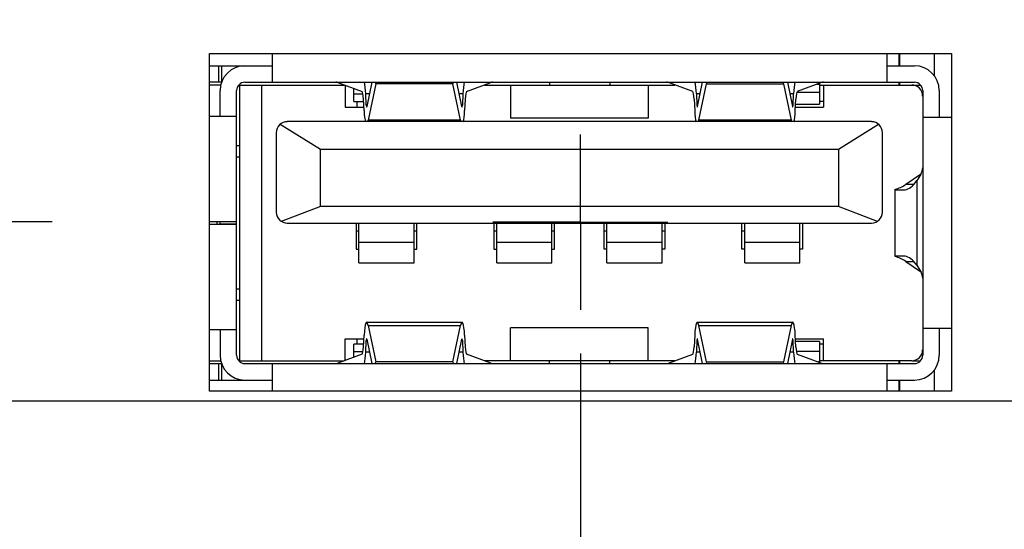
# Model space of a CAD drawing. Header units: inches. Extents: x 0 to 34, y 0 to 22.
# Tile 11 of 44: x 7.5 to 8.9, y 9.5 to 10.2. Entities that reach past the tile are written whole.
import ezdxf

# ---------------------------------------------------------------- set-up
doc = ezdxf.new("R2010")
doc.units = ezdxf.units.IN
doc.header["$LTSCALE"] = 1.87
doc.header["$MEASUREMENT"] = 0
doc.linetypes.add('CENTER', pattern=[0.6, 0.375, -0.075, 0.075, -0.075])
doc.layers.get('0').update_dxf_attribs({"linetype": 'CONTINUOUS'})
for name, color, linetype in [('02___PRT_ALL_AXES', 7, 'CONTINUOUS'), ('COSMETIC', 7, 'CONTINUOUS'), ('DEFAULT_1', 7, 'CENTER'), ('DIMENSIONS', 7, 'CONTINUOUS')]:
    doc.layers.add(name, color=color, linetype=linetype)
doc.styles.get("Standard").update_dxf_attribs({"font": 'txt', "width": 0.8})
doc.dimstyles.new('DIMSTYLE_1', dxfattribs={"dimtxt": 0.125, "dimasz": 0.18, "dimexe": 0.125, "dimexo": 0.0625, "dimgap": 0.09, "dimtad": 0, "dimtih": 1, "dimtoh": 1, "dimlfac": 0.5, "dimzin": 4, "dimdsep": 46, "dimtxsty": 'STANDARD', "dimblk": '_FILLED', "dimblk1": '_FILLED', "dimblk2": '_FILLED', "dimcen": 0.09, "dimadec": 0, "dimazin": 0, "dimtp": 0.01, "dimtm": 0.01, "dimtfac": 1, "dimtofl": 0, "dimtmove": 0, "dimatfit": 3, "dimldrblk": '_FILLED', "dimfxl": 1, "dimtolj": 1, "dimtzin": 4, "dimarcsym": 0})
doc.dimstyles.new('DIMSTYLE_2', dxfattribs={"dimtxt": 0.125, "dimasz": 0.18, "dimexe": 0.125, "dimexo": 0.0625, "dimgap": 0.09, "dimtad": 0, "dimtih": 1, "dimtoh": 1, "dimlfac": 0.5, "dimzin": 4, "dimdsep": 46, "dimtxsty": 'STANDARD', "dimblk": '_FILLED', "dimblk1": '_FILLED', "dimblk2": '_FILLED', "dimcen": 0.09, "dimadec": 0, "dimazin": 0, "dimtp": 0.001, "dimtm": 0.001, "dimtfac": 1, "dimtofl": 0, "dimtmove": 0, "dimatfit": 3, "dimldrblk": '_FILLED', "dimfxl": 1, "dimtolj": 1, "dimtzin": 4, "dimarcsym": 0})

# ---------------------------------------------------------------- blocks, each defined once
blk = doc.blocks.new('*D4')
at = {"layer": 'DIMENSIONS', "color": 2, "linetype": 'CONTINUOUS'}
blk.add_line((8.3179, 9.7394), (8.3179, 7.3015), dxfattribs=at)
at = {"layer": 'DIMENSIONS', "color": 2, "linetype": 'CONTINUOUS', "insert": (8.2554, 7.239), "char_height": 0.125, "width": 1.125, "attachment_point": 3, "rotation": 90, "line_spacing_factor": 0.9}
blk.add_mtext('1.73{\\Ftxt.shx;\\W1.000000;\\H0.125000; }[43.8]', dxfattribs=at)
blk = doc.blocks.new('_FILLED')
at = {"color": 0, "linetype": 'BYBLOCK'}
blk.add_solid([(0, 0), (-1, 0.1736), (-1, -0.1736)], dxfattribs=at)
blk = doc.blocks.new('*D6')
at = {"layer": 'DIMENSIONS', "color": 2, "linetype": 'CONTINUOUS'}
blk.add_line((9.6222, 9.8818), (9.6222, 7.3015), dxfattribs=at)
at = {"layer": 'DIMENSIONS', "color": 2, "linetype": 'CONTINUOUS', "insert": (9.5597, 7.239), "char_height": 0.125, "width": 1.125, "attachment_point": 3, "rotation": 90, "line_spacing_factor": 0.9}
blk.add_mtext('2.38{\\Ftxt.shx;\\W1.000000;\\H0.125000; }[60.4]', dxfattribs=at)
blk = doc.blocks.new('*D8')
at = {"layer": 'DIMENSIONS', "color": 6, "linetype": 'CONTINUOUS'}
for p, q in [((11.6763, 10.3723), (11.6763, 7.6856)), ((11.6763, 7.6856), (11.8236, 7.5142)), ((11.8236, 7.5142), (11.8236, 7.3015))]:
    blk.add_line(p, q, dxfattribs=at)
at = {"layer": 'DIMENSIONS', "color": 6, "linetype": 'CONTINUOUS', "insert": (11.7611, 7.239), "char_height": 0.125, "width": 1.125, "attachment_point": 3, "rotation": 90, "line_spacing_factor": 0.9}
blk.add_mtext('3.41{\\Ftxt.shx;\\W1.000000;\\H0.125000; }[86.5]', dxfattribs=at)
blk = doc.blocks.new('*D10')
at = {"layer": 'DIMENSIONS', "color": 2, "linetype": 'CONTINUOUS'}
blk.add_line((14.3855, 9.9425), (14.3855, 7.3015), dxfattribs=at)
at = {"layer": 'DIMENSIONS', "color": 2, "linetype": 'CONTINUOUS', "insert": (14.323, 7.239), "char_height": 0.125, "width": 1.225, "attachment_point": 3, "rotation": 90, "line_spacing_factor": 0.9}
blk.add_mtext('4.76{\\Ftxt.shx;\\W1.000000;\\H0.125000; }[120.9]', dxfattribs=at)
blk = doc.blocks.new('*D11')
at = {"layer": 'DIMENSIONS', "color": 2, "linetype": 'CONTINUOUS'}
blk.add_line((16.4955, 9.9425), (16.4955, 7.3015), dxfattribs=at)
at = {"layer": 'DIMENSIONS', "color": 2, "linetype": 'CONTINUOUS', "insert": (16.433, 7.239), "char_height": 0.125, "width": 1.225, "attachment_point": 3, "rotation": 90, "line_spacing_factor": 0.9}
blk.add_mtext('5.82{\\Ftxt.shx;\\W1.000000;\\H0.125000; }[147.7]', dxfattribs=at)
blk = doc.blocks.new('*D12')
at = {"layer": 'DIMENSIONS', "color": 2, "linetype": 'CONTINUOUS'}
blk.add_line((18.6055, 9.9425), (18.6055, 7.3015), dxfattribs=at)
at = {"layer": 'DIMENSIONS', "color": 2, "linetype": 'CONTINUOUS', "insert": (18.543, 7.239), "char_height": 0.125, "width": 1.225, "attachment_point": 3, "rotation": 90, "line_spacing_factor": 0.9}
blk.add_mtext('6.87{\\Ftxt.shx;\\W1.000000;\\H0.125000; }[174.5]', dxfattribs=at)
blk = doc.blocks.new('*D13')
at = {"layer": 'DIMENSIONS', "color": 2, "linetype": 'CONTINUOUS'}
blk.add_line((20.7155, 9.9425), (20.7155, 7.3015), dxfattribs=at)
at = {"layer": 'DIMENSIONS', "color": 2, "linetype": 'CONTINUOUS', "insert": (20.653, 7.239), "char_height": 0.125, "width": 1.225, "attachment_point": 3, "rotation": 90, "line_spacing_factor": 0.9}
blk.add_mtext('7.93{\\Ftxt.shx;\\W1.000000;\\H0.125000; }[201.3]', dxfattribs=at)
blk = doc.blocks.new('*D14')
at = {"layer": 'DIMENSIONS', "color": 2, "linetype": 'CONTINUOUS'}
blk.add_line((22.8255, 9.9425), (22.8255, 7.3015), dxfattribs=at)
at = {"layer": 'DIMENSIONS', "color": 2, "linetype": 'CONTINUOUS', "insert": (22.763, 7.239), "char_height": 0.125, "width": 1.225, "attachment_point": 3, "rotation": 90, "line_spacing_factor": 0.9}
blk.add_mtext('8.98{\\Ftxt.shx;\\W1.000000;\\H0.125000; }[228.1]', dxfattribs=at)
blk = doc.blocks.new('*D15')
at = {"layer": 'DIMENSIONS', "color": 2, "linetype": 'CONTINUOUS'}
blk.add_line((24.9355, 9.9425), (24.9355, 7.3015), dxfattribs=at)
at = {"layer": 'DIMENSIONS', "color": 2, "linetype": 'CONTINUOUS', "insert": (24.873, 7.239), "char_height": 0.125, "width": 1.325, "attachment_point": 3, "rotation": 90, "line_spacing_factor": 0.9}
blk.add_mtext('10.04{\\Ftxt.shx;\\W1.000000;\\H0.125000; }[254.9]', dxfattribs=at)
blk = doc.blocks.new('*D16')
at = {"layer": 'DIMENSIONS', "color": 2, "linetype": 'CONTINUOUS'}
blk.add_line((27.0455, 9.9425), (27.0455, 7.3015), dxfattribs=at)
at = {"layer": 'DIMENSIONS', "color": 2, "linetype": 'CONTINUOUS', "insert": (26.983, 7.239), "char_height": 0.125, "width": 1.325, "attachment_point": 3, "rotation": 90, "line_spacing_factor": 0.9}
blk.add_mtext('11.09{\\Ftxt.shx;\\W1.000000;\\H0.125000; }[281.7]', dxfattribs=at)
blk = doc.blocks.new('*D17')
at = {"layer": 'DIMENSIONS', "color": 2, "linetype": 'CONTINUOUS'}
blk.add_line((29.1555, 9.9425), (29.1555, 7.3015), dxfattribs=at)
at = {"layer": 'DIMENSIONS', "color": 2, "linetype": 'CONTINUOUS', "insert": (29.093, 7.239), "char_height": 0.125, "width": 1.325, "attachment_point": 3, "rotation": 90, "line_spacing_factor": 0.9}
blk.add_mtext('12.15{\\Ftxt.shx;\\W1.000000;\\H0.125000; }[308.5]', dxfattribs=at)
blk = doc.blocks.new('*D31')
at = {"layer": 'DIMENSIONS', "color": 2, "linetype": 'CONTINUOUS'}
blk.add_line((10.8791, 9.6716), (4.0538, 9.6716), dxfattribs=at)
at = {"layer": 'DIMENSIONS', "color": 2, "linetype": 'CONTINUOUS', "insert": (3.9913, 9.7341), "char_height": 0.125, "width": 1.025, "attachment_point": 3, "line_spacing_factor": 0.9}
blk.add_mtext('.84{\\Ftxt.shx;\\W1.000000;\\H0.125000; }[21.4]', dxfattribs=at)
blk = doc.blocks.new('*D32')
at = {"layer": 'DIMENSIONS', "color": 6, "linetype": 'CONTINUOUS'}
blk.add_line((10.8284, 11.422), (4.0538, 11.422), dxfattribs=at)
at = {"layer": 'DIMENSIONS', "color": 6, "linetype": 'CONTINUOUS', "insert": (3.9913, 11.4845), "char_height": 0.125, "width": 1.125, "attachment_point": 3, "line_spacing_factor": 0.9}
blk.add_mtext('1.72{\\Ftxt.shx;\\W1.000000;\\H0.125000; }[43.6]', dxfattribs=at)
blk = doc.blocks.new('*D33')
at = {"layer": 'DIMENSIONS', "color": 2, "linetype": 'CONTINUOUS'}
blk.add_line((9.146, 10.358), (4.0538, 10.358), dxfattribs=at)
at = {"layer": 'DIMENSIONS', "color": 2, "linetype": 'CONTINUOUS', "insert": (3.9913, 10.4205), "char_height": 0.125, "width": 1.125, "attachment_point": 3, "line_spacing_factor": 0.9}
blk.add_mtext('1.18{\\Ftxt.shx;\\W1.000000;\\H0.125000; }[30.1]', dxfattribs=at)
blk = doc.blocks.new('*D34')
at = {"layer": 'DIMENSIONS', "color": 6, "linetype": 'CONTINUOUS'}
blk.add_line((9.3999, 11.1842), (4.0538, 11.1842), dxfattribs=at)
at = {"layer": 'DIMENSIONS', "color": 6, "linetype": 'CONTINUOUS', "insert": (3.9913, 11.2467), "char_height": 0.125, "width": 1.125, "attachment_point": 3, "line_spacing_factor": 0.9}
blk.add_mtext('1.60{\\Ftxt.shx;\\W1.000000;\\H0.125000; }[40.6]', dxfattribs=at)
blk = doc.blocks.new('*D36')
at = {"layer": 'DIMENSIONS', "color": 2, "linetype": 'CONTINUOUS'}
for p, q in [((4.1664, 12.767), (4.0538, 12.767)), ((4.2753, 12.648), (4.1664, 12.767)), ((7.879, 12.648), (4.2753, 12.648))]:
    blk.add_line(p, q, dxfattribs=at)
at = {"layer": 'DIMENSIONS', "color": 2, "linetype": 'CONTINUOUS', "insert": (3.9913, 12.8295), "char_height": 0.125, "width": 1.125, "attachment_point": 3, "line_spacing_factor": 0.9}
blk.add_mtext('2.33{\\Ftxt.shx;\\W1.000000;\\H0.125000; }[59.2]', dxfattribs=at)
blk = doc.blocks.new('*D37')
at = {"layer": 'DIMENSIONS', "color": 2, "linetype": 'CONTINUOUS'}
blk.add_line((7.879, 13.38), (4.0538, 13.38), dxfattribs=at)
at = {"layer": 'DIMENSIONS', "color": 2, "linetype": 'CONTINUOUS', "insert": (3.9913, 13.4425), "char_height": 0.125, "width": 1.125, "attachment_point": 3, "line_spacing_factor": 0.9}
blk.add_mtext('2.70{\\Ftxt.shx;\\W1.000000;\\H0.125000; }[68.5]', dxfattribs=at)
blk = doc.blocks.new('*D38')
at = {"layer": 'DIMENSIONS', "color": 6, "linetype": 'CONTINUOUS'}
blk.add_line((11.2482, 12.014), (4.0538, 12.014), dxfattribs=at)
at = {"layer": 'DIMENSIONS', "color": 6, "linetype": 'CONTINUOUS', "insert": (3.9913, 12.0765), "char_height": 0.125, "width": 1.125, "attachment_point": 3, "line_spacing_factor": 0.9}
blk.add_mtext('2.01{\\Ftxt.shx;\\W1.000000;\\H0.125000; }[51.1]', dxfattribs=at)
blk = doc.blocks.new('*D39')
at = {"layer": 'DIMENSIONS', "color": 2, "linetype": 'CONTINUOUS'}
for p, q in [((10.8479, 13.361), (10.7504, 13.1732)), ((11.4633, 13.361), (10.8479, 13.361)), ((10.7504, 13.1732), (4.0538, 13.1732))]:
    blk.add_line(p, q, dxfattribs=at)
at = {"layer": 'DIMENSIONS', "color": 2, "linetype": 'CONTINUOUS', "insert": (3.9913, 13.2357), "char_height": 0.125, "width": 1.125, "attachment_point": 3, "line_spacing_factor": 0.9}
blk.add_mtext('2.69{\\Ftxt.shx;\\W1.000000;\\H0.125000; }[68.2]', dxfattribs=at)
blk = doc.blocks.new('*D40')
at = {"layer": 'DIMENSIONS', "color": 2, "linetype": 'CONTINUOUS'}
blk.add_line((9.6377, 13.628), (4.0538, 13.628), dxfattribs=at)
at = {"layer": 'DIMENSIONS', "color": 2, "linetype": 'CONTINUOUS', "insert": (3.9913, 13.6905), "char_height": 0.125, "width": 1.125, "attachment_point": 3, "line_spacing_factor": 0.9}
blk.add_mtext('2.82{\\Ftxt.shx;\\W1.000000;\\H0.125000; }[71.6]', dxfattribs=at)
blk = doc.blocks.new('*D41')
at = {"layer": 'DIMENSIONS', "color": 2, "linetype": 'CONTINUOUS'}
blk.add_line((9.6377, 12.528), (4.0538, 12.528), dxfattribs=at)
at = {"layer": 'DIMENSIONS', "color": 2, "linetype": 'CONTINUOUS', "insert": (3.9913, 12.5905), "char_height": 0.125, "width": 1.125, "attachment_point": 3, "line_spacing_factor": 0.9}
blk.add_mtext('2.27{\\Ftxt.shx;\\W1.000000;\\H0.125000; }[57.6]', dxfattribs=at)
blk = doc.blocks.new('*D42')
at = {"layer": 'DIMENSIONS', "color": 6, "linetype": 'CONTINUOUS'}
blk.add_line((11.4886, 10.56), (4.0538, 10.56), dxfattribs=at)
at = {"layer": 'DIMENSIONS', "color": 6, "linetype": 'CONTINUOUS', "insert": (3.9913, 10.6225), "char_height": 0.125, "width": 1.125, "attachment_point": 3, "line_spacing_factor": 0.9}
blk.add_mtext('1.29{\\Ftxt.shx;\\W1.000000;\\H0.125000; }[32.6]', dxfattribs=at)
blk = doc.blocks.new('*D43')
at = {"layer": 'DIMENSIONS', "color": 2, "linetype": 'CONTINUOUS'}
blk.add_line((8.0641, 14.106), (4.0538, 14.106), dxfattribs=at)
at = {"layer": 'DIMENSIONS', "color": 2, "linetype": 'CONTINUOUS', "insert": (3.9913, 14.1685), "char_height": 0.125, "width": 1.125, "attachment_point": 3, "line_spacing_factor": 0.9}
blk.add_mtext('3.06{\\Ftxt.shx;\\W1.000000;\\H0.125000; }[77.7]', dxfattribs=at)
blk = doc.blocks.new('*D44')
at = {"layer": 'DIMENSIONS', "color": 6, "linetype": 'CONTINUOUS'}
blk.add_line((11.4359, 11.8263), (11.4359, 7.3015), dxfattribs=at)
at = {"layer": 'DIMENSIONS', "color": 6, "linetype": 'CONTINUOUS', "insert": (11.3734, 7.239), "char_height": 0.125, "width": 1.125, "attachment_point": 3, "rotation": 90, "line_spacing_factor": 0.9}
blk.add_mtext('3.29{\\Ftxt.shx;\\W1.000000;\\H0.125000; }[83.4]', dxfattribs=at)
blk = doc.blocks.new('*D47')
at = {"layer": 'DIMENSIONS', "color": 2, "linetype": 'CONTINUOUS'}
blk.add_line((11.4886, 10.56), (4.0538, 10.56), dxfattribs=at)
at = {"layer": 'DIMENSIONS', "color": 2, "linetype": 'CONTINUOUS', "insert": (3.9913, 10.6225), "char_height": 0.125, "width": 1.125, "attachment_point": 3, "line_spacing_factor": 0.9}
blk.add_mtext('1.29{\\Ftxt.shx;\\W1.000000;\\H0.125000; }[32.6]', dxfattribs=at)
blk = doc.blocks.new('*D48')
at = {"layer": 'DIMENSIONS', "color": 2, "linetype": 'CONTINUOUS'}
for p, q in [((11.6763, 10.3723), (11.6763, 7.6832)), ((11.6763, 7.6832), (11.823, 7.5193)), ((11.823, 7.5193), (11.823, 7.3015))]:
    blk.add_line(p, q, dxfattribs=at)
at = {"layer": 'DIMENSIONS', "color": 2, "linetype": 'CONTINUOUS', "insert": (11.7605, 7.239), "char_height": 0.125, "width": 1.125, "attachment_point": 3, "rotation": 90, "line_spacing_factor": 0.9}
blk.add_mtext('3.41{\\Ftxt.shx;\\W1.000000;\\H0.125000; }[86.5]', dxfattribs=at)
blk = doc.blocks.new('*D49')
at = {"layer": 'DIMENSIONS', "color": 2, "linetype": 'CONTINUOUS'}
blk.add_line((11.4359, 11.8263), (11.4359, 7.3015), dxfattribs=at)
at = {"layer": 'DIMENSIONS', "color": 2, "linetype": 'CONTINUOUS', "insert": (11.3734, 7.239), "char_height": 0.125, "width": 1.125, "attachment_point": 3, "rotation": 90, "line_spacing_factor": 0.9}
blk.add_mtext('3.29{\\Ftxt.shx;\\W1.000000;\\H0.125000; }[83.4]', dxfattribs=at)
blk = doc.blocks.new('*D50')
at = {"layer": 'DIMENSIONS', "color": 2, "linetype": 'CONTINUOUS'}
blk.add_line((9.3999, 11.1842), (4.0538, 11.1842), dxfattribs=at)
at = {"layer": 'DIMENSIONS', "color": 2, "linetype": 'CONTINUOUS', "insert": (3.9913, 11.2467), "char_height": 0.125, "width": 1.125, "attachment_point": 3, "line_spacing_factor": 0.9}
blk.add_mtext('1.60{\\Ftxt.shx;\\W1.000000;\\H0.125000; }[40.6]', dxfattribs=at)
blk = doc.blocks.new('*D51')
at = {"layer": 'DIMENSIONS', "color": 2, "linetype": 'CONTINUOUS'}
blk.add_line((10.8284, 11.422), (4.0538, 11.422), dxfattribs=at)
at = {"layer": 'DIMENSIONS', "color": 2, "linetype": 'CONTINUOUS', "insert": (3.9913, 11.4845), "char_height": 0.125, "width": 1.125, "attachment_point": 3, "line_spacing_factor": 0.9}
blk.add_mtext('1.72{\\Ftxt.shx;\\W1.000000;\\H0.125000; }[43.6]', dxfattribs=at)
blk = doc.blocks.new('*D52')
at = {"layer": 'DIMENSIONS', "color": 2, "linetype": 'CONTINUOUS'}
blk.add_line((11.2482, 12.014), (4.0538, 12.014), dxfattribs=at)
at = {"layer": 'DIMENSIONS', "color": 2, "linetype": 'CONTINUOUS', "insert": (3.9913, 12.0765), "char_height": 0.125, "width": 1.125, "attachment_point": 3, "line_spacing_factor": 0.9}
blk.add_mtext('2.01{\\Ftxt.shx;\\W1.000000;\\H0.125000; }[51.1]', dxfattribs=at)

msp = doc.modelspace()

# ---------------------------------------------------------------- linework, layer by layer
at = {"color": 7, "linetype": 'CONTINUOUS'}
for p, q in [((7.8778, 10.1268), (7.8778, 10.1679)), ((8.7557, 10.1679), (8.7557, 10.1268)), ((7.7879, 10.1504), (7.8778, 10.1504)), ((7.8009, 10.1504), (7.8009, 10.1268)), ((7.8054, 10.1278), (7.8054, 10.1504)), ((8.7557, 10.1504), (8.7951, 10.1504)), ((7.8051, 10.1268), (7.7879, 10.1268)), ((7.8038, 10.1228), (7.7879, 10.1228)), ((7.803, 10.0783), (7.803, 10.1149)), ((7.8266, 9.737), (7.8266, 10.1149)), ((7.8296, 10.1228), (7.9804, 10.1228)), ((7.8305, 10.1228), (7.8305, 9.7291)), ((7.8384, 10.1268), (8.7951, 10.1268)), ((7.862, 10.1228), (7.862, 9.7291)), ((7.9712, 10.1262), (8.0059, 10.1134)), ((7.9817, 10.1223), (7.9817, 10.0913)), ((7.9939, 10.0992), (7.9939, 10.1178)), ((8.02, 10.1268), (8.0127, 10.092)), ((8.0254, 10.1244), (8.0145, 10.0724)), ((8.0254, 10.1244), (8.0252, 10.1268)), ((8.1356, 10.1244), (8.0254, 10.1244)), ((8.1358, 10.1268), (8.1356, 10.1244)), ((8.1465, 10.0724), (8.1356, 10.1244)), ((8.1484, 10.092), (8.1411, 10.1268)), ((8.1551, 10.1134), (8.1898, 10.1262)), ((8.1806, 10.1228), (8.4528, 10.1228)), ((8.2179, 10.1228), (8.2179, 10.0756)), ((8.2734, 10.1268), (8.2734, 10.1228)), ((8.36, 10.1268), (8.36, 10.1228)), ((8.4148, 10.1228), (8.4148, 10.0756)), ((8.4783, 10.1134), (8.4437, 10.1262)), ((8.4851, 10.092), (8.4924, 10.1268)), ((8.487, 10.0724), (8.4979, 10.1244)), ((8.4976, 10.1268), (8.4979, 10.1244)), ((8.4979, 10.1244), (8.608, 10.1244)), ((8.608, 10.1244), (8.6083, 10.1268)), ((8.608, 10.1244), (8.6189, 10.0724)), ((8.6135, 10.1268), (8.6208, 10.092)), ((8.6622, 10.1262), (8.6276, 10.1134)), ((8.6561, 10.1239), (8.6593, 10.1239)), ((8.6593, 10.1251), (8.6593, 10.0953)), ((8.6593, 10.1228), (8.8039, 10.1228)), ((8.6652, 10.1228), (8.6652, 10.0913)), ((8.8069, 10.1149), (8.8069, 9.737)), ((8.8305, 10.1149), (8.8305, 10.0768)), ((8.0072, 10.1096), (7.9939, 10.1096)), ((8.0087, 10.0863), (8.0079, 10.1028)), ((8.0118, 10.094), (8.011, 10.1105)), ((8.011, 10.1105), (8.0165, 10.1105)), ((8.1445, 10.1105), (8.15, 10.1105)), ((8.15, 10.1105), (8.1492, 10.094)), ((8.1532, 10.1028), (8.1524, 10.0863)), ((8.4803, 10.1028), (8.4811, 10.0863)), ((8.4835, 10.1105), (8.4843, 10.094)), ((8.4835, 10.1105), (8.489, 10.1105)), ((8.6169, 10.1105), (8.6224, 10.1105)), ((8.6216, 10.094), (8.6224, 10.1105)), ((8.6248, 10.0863), (8.6256, 10.1028)), ((8.6593, 10.1121), (8.6269, 10.1121)), ((7.9817, 10.0913), (8.0084, 10.0913)), ((7.9939, 10.0992), (8.008, 10.0992)), ((7.9982, 10.0992), (7.9982, 10.0913)), ((8.0131, 10.094), (8.0118, 10.094)), ((8.1492, 10.094), (8.1479, 10.094)), ((8.4855, 10.094), (8.4843, 10.094)), ((8.6216, 10.094), (8.6204, 10.094)), ((8.625, 10.0913), (8.6652, 10.0913)), ((8.6252, 10.0953), (8.6593, 10.0953)), ((8.6652, 10.0992), (8.6593, 10.0992)), ((7.7879, 10.0783), (7.8266, 10.0783)), ((8.4148, 10.0756), (8.2179, 10.0756)), ((8.8069, 10.0768), (8.8479, 10.0768)), ((7.889, 10.0669), (7.9463, 10.0311)), ((8.7337, 10.0705), (7.899, 10.0705)), ((8.1465, 10.0724), (8.0145, 10.0724)), ((8.6189, 10.0724), (8.487, 10.0724)), ((8.6864, 10.0311), (8.7437, 10.0669)), ((7.8833, 10.0547), (7.8833, 9.9413)), ((8.7494, 9.9413), (8.7494, 10.0547)), ((7.8305, 10.0362), (7.8266, 10.0362)), ((7.9463, 9.9492), (7.9463, 10.0311)), ((7.9463, 10.0311), (8.6864, 10.0311)), ((8.6864, 10.0311), (8.6864, 9.9492)), ((7.8266, 10.0205), (7.8305, 10.0205)), ((8.8037, 9.9953), (8.7829, 9.981)), ((8.7675, 9.9734), (8.7675, 9.9741)), ((8.7939, 9.981), (8.7829, 9.981)), ((8.7963, 9.9834), (8.7987, 9.9864)), ((8.7987, 9.9864), (8.7987, 9.8655)), ((8.7675, 9.8787), (8.7675, 9.9733)), ((8.7687, 9.9732), (8.7795, 9.9732)), ((7.9463, 9.9492), (7.8903, 9.9282)), ((8.6864, 9.9492), (7.9463, 9.9492)), ((8.7424, 9.9282), (8.6864, 9.9492)), ((7.8266, 9.9275), (7.7879, 9.9275)), ((7.7879, 9.9244), (7.8266, 9.9244)), ((7.799, 9.9244), (7.799, 9.9275)), ((7.803, 9.9244), (7.803, 9.9275)), ((7.803, 9.9246), (7.8266, 9.9246)), ((7.899, 9.9256), (8.7337, 9.9256)), ((7.9974, 9.9256), (7.9974, 9.8886)), ((8.0014, 9.869), (8.0014, 9.9256)), ((8.0801, 9.869), (8.0801, 9.9256)), ((8.0841, 9.8886), (8.0841, 9.9256)), ((8.1943, 9.9256), (8.1943, 9.8886)), ((8.1982, 9.869), (8.1982, 9.9256)), ((8.277, 9.869), (8.277, 9.9256)), ((8.2809, 9.8886), (8.2809, 9.9256)), ((8.3518, 9.8886), (8.3518, 9.9256)), ((8.3557, 9.869), (8.3557, 9.9256)), ((8.4345, 9.869), (8.4345, 9.9256)), ((8.4384, 9.9256), (8.4384, 9.8886)), ((8.5486, 9.8886), (8.5486, 9.9256)), ((8.5526, 9.869), (8.5526, 9.9256)), ((8.6313, 9.869), (8.6313, 9.9256)), ((8.6352, 9.9256), (8.6352, 9.8886)), ((8.0014, 9.914), (7.9974, 9.914)), ((8.0841, 9.914), (8.0801, 9.914)), ((8.1982, 9.914), (8.1943, 9.914)), ((8.2809, 9.914), (8.277, 9.914)), ((8.3557, 9.914), (8.3518, 9.914)), ((8.4384, 9.914), (8.4345, 9.914)), ((8.5526, 9.914), (8.5486, 9.914)), ((8.0801, 9.8979), (8.0014, 9.8979)), ((8.277, 9.8979), (8.1982, 9.8979)), ((8.4345, 9.8979), (8.3557, 9.8979)), ((8.6313, 9.8979), (8.5526, 9.8979)), ((7.9974, 9.8886), (8.0014, 9.8886)), ((8.0801, 9.8886), (8.0841, 9.8886)), ((8.1943, 9.8886), (8.1982, 9.8886)), ((8.277, 9.8886), (8.2809, 9.8886)), ((8.3557, 9.8886), (8.3518, 9.8886)), ((8.4384, 9.8886), (8.4345, 9.8886)), ((8.5526, 9.8886), (8.5486, 9.8886)), ((8.6352, 9.8886), (8.6313, 9.8886)), ((8.7675, 9.8779), (8.7675, 9.8785)), ((8.7795, 9.8787), (8.7687, 9.8787)), ((8.0014, 9.869), (8.0801, 9.869)), ((8.1982, 9.869), (8.277, 9.869)), ((8.3557, 9.869), (8.4345, 9.869)), ((8.5526, 9.869), (8.6313, 9.869)), ((8.7829, 9.8709), (8.8037, 9.8566)), ((8.7829, 9.8709), (8.7939, 9.8709)), ((8.7987, 9.8655), (8.7963, 9.8685)), ((7.8305, 9.8315), (7.8266, 9.8315)), ((7.8266, 9.8157), (7.8305, 9.8157)), ((8.0124, 9.7842), (8.1487, 9.7842)), ((8.0145, 9.7795), (8.0254, 9.7276)), ((8.0145, 9.7795), (8.1465, 9.7795)), ((8.1356, 9.7276), (8.1465, 9.7795)), ((8.4848, 9.7842), (8.6211, 9.7842)), ((8.4979, 9.7276), (8.487, 9.7795)), ((8.487, 9.7795), (8.6189, 9.7795)), ((8.6189, 9.7795), (8.608, 9.7276)), ((7.8266, 9.7736), (7.7879, 9.7736)), ((7.803, 9.7736), (7.803, 9.737)), ((8.0079, 9.7492), (8.0087, 9.7656)), ((8.1524, 9.7656), (8.1532, 9.7492)), ((8.2179, 9.7291), (8.2179, 9.7764)), ((8.4148, 9.7764), (8.2179, 9.7764)), ((8.4148, 9.7291), (8.4148, 9.7764)), ((8.4811, 9.7656), (8.4803, 9.7492)), ((8.6256, 9.7492), (8.6248, 9.7656)), ((8.8479, 9.7752), (8.8069, 9.7752)), ((8.8305, 9.7752), (8.8305, 9.737)), ((7.9817, 9.7296), (7.9817, 9.7606)), ((7.9817, 9.7606), (8.0084, 9.7606)), ((7.9939, 9.7341), (7.9939, 9.7527)), ((8.008, 9.7527), (7.9939, 9.7527)), ((7.9982, 9.7606), (7.9982, 9.7527)), ((8.011, 9.7415), (8.0118, 9.758)), ((8.0118, 9.758), (8.0131, 9.758)), ((8.0127, 9.7599), (8.02, 9.7252)), ((8.1411, 9.7252), (8.1484, 9.7599)), ((8.1479, 9.758), (8.1492, 9.758)), ((8.1492, 9.758), (8.15, 9.7415)), ((8.4843, 9.758), (8.4835, 9.7415)), ((8.4843, 9.758), (8.4855, 9.758)), ((8.4924, 9.7252), (8.4851, 9.7599)), ((8.6208, 9.7599), (8.6135, 9.7252)), ((8.6204, 9.758), (8.6216, 9.758)), ((8.6224, 9.7415), (8.6216, 9.758)), ((8.625, 9.7606), (8.6652, 9.7606)), ((8.6593, 9.7567), (8.6252, 9.7567)), ((8.6593, 9.7567), (8.6593, 9.7268)), ((8.6652, 9.7527), (8.6593, 9.7527)), ((8.6652, 9.7291), (8.6652, 9.7606)), ((8.0059, 9.7386), (7.9712, 9.7257)), ((7.9939, 9.7424), (8.0072, 9.7424)), ((8.0165, 9.7415), (8.011, 9.7415)), ((8.15, 9.7415), (8.1445, 9.7415)), ((8.1898, 9.7257), (8.1551, 9.7386)), ((8.4437, 9.7257), (8.4783, 9.7386)), ((8.489, 9.7415), (8.4835, 9.7415)), ((8.6224, 9.7415), (8.6169, 9.7415)), ((8.6262, 9.7428), (8.6593, 9.7428)), ((8.6276, 9.7386), (8.6622, 9.7257)), ((7.7879, 9.7291), (7.8038, 9.7291)), ((7.7879, 9.7252), (7.8051, 9.7252)), ((7.8009, 9.7252), (7.8009, 9.7016)), ((7.8054, 9.7016), (7.8054, 9.7241)), ((7.8296, 9.7291), (7.9804, 9.7291)), ((7.8384, 9.7252), (8.7951, 9.7252)), ((7.8778, 9.6859), (7.8778, 9.7252)), ((8.0252, 9.7252), (8.0254, 9.7276)), ((8.1356, 9.7276), (8.0254, 9.7276)), ((8.1356, 9.7276), (8.1358, 9.7252)), ((8.4528, 9.7291), (8.1806, 9.7291)), ((8.2734, 9.7252), (8.2734, 9.7291)), ((8.36, 9.7252), (8.36, 9.7291)), ((8.4979, 9.7276), (8.4976, 9.7252)), ((8.4979, 9.7276), (8.608, 9.7276)), ((8.6083, 9.7252), (8.608, 9.7276)), ((8.6593, 9.7275), (8.6575, 9.7275)), ((8.7911, 9.7291), (8.6593, 9.7291)), ((8.7557, 9.7252), (8.7557, 9.6859)), ((8.7911, 9.7291), (8.8039, 9.7291)), ((7.7879, 9.7016), (7.8778, 9.7016)), ((8.7557, 9.7016), (8.7951, 9.7016))]:
    msp.add_line(p, q, dxfattribs=at)
for centre, radius, start, end in [((7.8384, 10.1149), 0.0354, 90, 180), ((8.7951, 10.1149), 0.0354, 0, 90), ((7.8384, 10.1149), 0.0118, 90, 180), ((8.7911, 10.1071), 0.0157, 0, 90), ((8.7951, 10.1149), 0.0118, 0, 90), ((7.899, 10.0547), 0.0157, 90, 180), ((8.7337, 10.0547), 0.0157, 0, 90), ((7.899, 9.9413), 0.0157, 180, 270), ((8.7337, 9.9413), 0.0157, 270, 360), ((7.8384, 9.737), 0.0354, 180, 270), ((7.8384, 9.737), 0.0118, 180, 270), ((8.7911, 9.7449), 0.0157, 270, 360), ((8.7951, 9.737), 0.0354, 270, 360), ((8.7951, 9.737), 0.0118, 270, 360)]:
    msp.add_arc(centre, radius, start, end, dxfattribs=at)
for centre, major_axis, ratio, start_param, end_param in [((7.9683, 9.7331), (0, 0.3937), 0.141378, -0.05236, 0), ((8.0058, 10.0976), (0, 0.0394), 0.141378, -1.239184, -0.733099), ((8.1553, 10.0976), (0, 0.0394), 0.141378, 0.733098, 1.239184), ((8.1927, 9.7331), (0, 0.3937), 0.141378, 0, 0.05236), ((8.4408, 9.7331), (0, 0.3937), 0.141378, -0.05236, 0), ((8.4782, 10.0976), (0, 0.0394), 0.141378, -1.239184, -0.733099), ((8.6277, 10.0976), (0, 0.0394), 0.141378, 0.733099, 1.239184), ((8.6652, 9.7331), (0, 0.3937), 0.141378, 0, 0.05236), ((8.0058, 10.0976), (0, 0.0157), 0.141378, -1.239184, -0.05236), ((8.1553, 10.0976), (0, 0.0157), 0.141378, 0.05236, 1.239184), ((8.4782, 10.0976), (0, 0.0157), 0.141378, -1.239184, -0.05236), ((8.6277, 10.0976), (0, 0.0157), 0.141378, 0.05236, 1.239184), ((8.0124, 10.0953), (0, 0.00394), 0.141378, -4.380776, -2.548181), ((8.1487, 10.0953), (0, 0.00394), 0.141378, 2.548181, 4.380776), ((8.4848, 10.0953), (0, 0.00394), 0.141378, -4.380776, -2.548181), ((8.6211, 10.0953), (0, 0.00394), 0.141378, 2.548181, 4.380776), ((8.0124, 10.0953), (0, 0.0276), 0.141378, -4.380776, -3.592619), ((8.1487, 10.0953), (0, 0.0276), 0.141378, -2.690566, -1.902409), ((8.4848, 10.0953), (0, 0.0276), 0.141378, -4.380776, -3.592619), ((8.6211, 10.0953), (0, 0.0276), 0.141378, -2.690566, -1.902409), ((8.0124, 10.0953), (0, 0.0276), 0.141378, -2.690566, -2.548181), ((8.1487, 10.0953), (0, 0.0276), 0.141378, -3.735005, -3.592619), ((8.4848, 10.0953), (0, 0.0276), 0.141378, -2.690566, -2.548181), ((8.6211, 10.0953), (0, 0.0276), 0.141378, -3.735005, -3.592619), ((8.3345, 10.0067), (0.4724, 0), 0.23206, -0.186487, -0.018516), ((8.7282, 9.9998), (0.0787, 0), 0.202398, -0.286051, -0.247527), ((8.7599, 10.3669), (0, 0.3937), 0.294118, -3.076101, -2.941893), ((8.7795, 10.3669), (0, 0.3937), 0.188679, -3.141593, -2.913569), ((8.7687, 10.3669), (0, 0.3937), 0.188679, -3.157038, -3.141593), ((8.7687, 9.485), (0, 0.3937), 0.188679, 0, 0.015445), ((8.7599, 9.485), (0, 0.3937), 0.294118, -0.1997, -0.065491), ((8.7795, 9.485), (0, 0.3937), 0.188679, -0.228024, 0), ((8.3345, 9.8452), (0.4724, 0), 0.23206, 0.018516, 0.186487), ((8.7282, 9.8521), (0.0787, 0), 0.202398, 0.247527, 0.286051), ((8.0124, 9.7567), (0, 0.0276), 0.141378, -0.593412, 1.239184), ((8.1487, 9.7567), (0, 0.0276), 0.141378, 5.044002, 6.876597), ((8.4848, 9.7567), (0, 0.0276), 0.141378, -0.593412, 1.239184), ((8.6211, 9.7567), (0, 0.0276), 0.141378, 5.044002, 6.876597), ((8.0058, 9.7543), (0, 0.0157), 0.141378, -3.089233, -1.902409), ((8.0124, 9.7567), (0, 0.00394), 0.141378, 5.689773, 7.522369), ((8.1487, 9.7567), (0, 0.00394), 0.141378, -1.239184, 0.593412), ((8.1553, 9.7543), (0, 0.0157), 0.141378, -4.380776, -3.193953), ((8.4782, 9.7543), (0, 0.0157), 0.141378, -3.089233, -1.902409), ((8.4848, 9.7567), (0, 0.00394), 0.141378, 5.689773, 7.522369), ((8.6211, 9.7567), (0, 0.00394), 0.141378, -1.239184, 0.593412), ((8.6277, 9.7543), (0, 0.0157), 0.141378, -4.380776, -3.193953), ((8.0058, 9.7543), (0, 0.0394), 0.141378, -2.408494, -1.902409), ((8.1553, 9.7543), (0, 0.0394), 0.141378, -4.380776, -3.874691), ((8.4782, 9.7543), (0, 0.0394), 0.141378, -2.408493, -1.902409), ((8.6277, 9.7543), (0, 0.0394), 0.141378, -4.380776, -3.874692), ((7.9683, 10.1189), (0, 0.3937), 0.141378, -3.141593, -3.089233), ((8.1927, 10.1189), (0, 0.3937), 0.141378, -3.193953, -3.141593), ((8.4408, 10.1189), (0, 0.3937), 0.141378, -3.141593, -3.089233), ((8.6652, 10.1189), (0, 0.3937), 0.141378, -3.193953, -3.141593)]:
    msp.add_ellipse(centre, major_axis=major_axis, ratio=ratio, start_param=start_param, end_param=end_param, dxfattribs=at)
at = {"layer": '02___PRT_ALL_AXES', "color": 3, "linetype": 'CONTINUOUS'}
for p, q in [((7.7879, 9.6859), (7.7879, 10.1679)), ((7.7879, 10.1679), (8.8479, 10.1679)), ((8.8479, 10.1679), (8.8479, 9.6859)), ((8.8479, 9.6859), (7.7879, 9.6859))]:
    msp.add_line(p, q, dxfattribs=at)
at = {"layer": '02___PRT_ALL_AXES', "color": 7, "linetype": 'CONTINUOUS'}
for p, q in [((8.7739, 10.1679), (8.7739, 10.1504)), ((8.7739, 10.1268), (8.7739, 10.1228)), ((8.7739, 9.7291), (8.7739, 9.7252)), ((8.7739, 9.7016), (8.7739, 9.6859))]:
    msp.add_line(p, q, dxfattribs=at)
at = {"layer": '02___PRT_ALL_AXES', "color": 7, "linetype": 'CENTER'}
msp.add_line((7.288, 9.928), (7.563, 9.928), dxfattribs=at)
at = {"layer": 'COSMETIC', "color": 4, "linetype": 'CONTINUOUS'}
for p, q in [((8.7731, 10.1504), (8.7731, 10.1679)), ((8.7739, 10.1504), (8.7739, 10.1679)), ((8.8239, 10.1355), (8.8239, 10.1679)), ((8.7731, 10.1228), (8.7731, 10.1268)), ((8.7739, 10.1228), (8.7739, 10.1268)), ((8.7731, 9.7252), (8.7731, 9.7291)), ((8.7739, 9.7252), (8.7739, 9.7291)), ((8.8239, 9.6859), (8.8239, 9.7165)), ((8.7731, 9.6859), (8.7731, 9.7016)), ((8.7739, 9.6859), (8.7739, 9.7016))]:
    msp.add_line(p, q, dxfattribs=at)
at = {"layer": 'DEFAULT_1', "color": 7, "linetype": 'CENTER'}
for q in [(8.3179, 10.052), (8.1928, 9.9269), (8.3179, 9.8019), (8.4429, 9.9269)]:
    msp.add_line((8.3179, 9.9269), q, dxfattribs=at)

# ---------------------------------------------------------------- dimensions: what is measured, and where the dimension line sits
at = {"layer": 'DIMENSIONS', "color": 2, "linetype": 'CONTINUOUS'}
for feature_location, offset, dtype, origin, dimstyle, picture, middle in [((8.0641, 14.106), (-4.0103, 0), 0, (8.1266, 7.9897), 'DIMSTYLE_1', '*D43', (3.4288, 14.106)), ((9.6377, 13.628), (-5.5838, 0), 0, (9.7002, 7.9897), 'DIMSTYLE_1', '*D40', (3.4288, 13.628)), ((7.879, 13.38), (-3.8252, 0), 0, (7.9415, 7.9897), 'DIMSTYLE_1', '*D37', (3.4288, 13.38)), ((11.4633, 13.361), (-7.4095, -0.1877), 0, (11.5258, 7.9897), 'DIMSTYLE_1', '*D39', (3.4288, 13.1732)), ((7.879, 12.648), (-3.8252, 0.1191), 0, (7.9415, 7.9897), 'DIMSTYLE_1', '*D36', (3.4288, 12.767)), ((9.6377, 12.528), (-5.5838, 0), 0, (9.7002, 7.9897), 'DIMSTYLE_1', '*D41', (3.4288, 12.528)), ((11.2482, 12.014), (-7.1943, 0), 0, (11.3107, 7.9897), 'DIMSTYLE_2', '*D52', (3.4288, 12.014)), ((11.4359, 11.8263), (0, -4.5248), 1, (4.8653, 11.8888), 'DIMSTYLE_2', '*D49', (11.4359, 6.6765)), ((10.8284, 11.422), (-6.7745, 0), 0, (10.8909, 7.9897), 'DIMSTYLE_2', '*D51', (3.4288, 11.422)), ((9.3999, 11.1842), (-5.3461, 0), 0, (9.4624, 7.9897), 'DIMSTYLE_2', '*D50', (3.4288, 11.1842)), ((11.4886, 10.56), (-7.4347, 0), 0, (11.5511, 7.9897), 'DIMSTYLE_2', '*D47', (3.4288, 10.56)), ((9.146, 10.358), (-5.0922, 0), 0, (9.2085, 7.9897), 'DIMSTYLE_1', '*D33', (3.4288, 10.358)), ((11.6763, 10.3723), (0.1467, -3.0708), 0, (4.8653, 10.4348), 'DIMSTYLE_2', '*D48', (11.823, 6.6765)), ((14.3855, 9.9425), (0, -2.641), 1, (4.8653, 10.005), 'DIMSTYLE_1', '*D10', (14.3855, 6.6265)), ((16.4955, 9.9425), (0, -2.641), 1, (4.8653, 10.005), 'DIMSTYLE_1', '*D11', (16.4955, 6.6265)), ((18.6055, 9.9425), (0, -2.641), 1, (4.8653, 10.005), 'DIMSTYLE_1', '*D12', (18.6055, 6.6265)), ((20.7155, 9.9425), (0, -2.641), 1, (4.8653, 10.005), 'DIMSTYLE_1', '*D13', (20.7155, 6.6265)), ((22.8255, 9.9425), (0, -2.641), 1, (4.8653, 10.005), 'DIMSTYLE_1', '*D14', (22.8255, 6.6265)), ((24.9355, 9.9425), (0, -2.641), 1, (4.8653, 10.005), 'DIMSTYLE_1', '*D15', (24.9355, 6.5765)), ((27.0455, 9.9425), (0, -2.641), 1, (4.8653, 10.005), 'DIMSTYLE_1', '*D16', (27.0455, 6.5765)), ((29.1555, 9.9425), (0, -2.641), 1, (4.8653, 10.005), 'DIMSTYLE_1', '*D17', (29.1555, 6.5765)), ((9.6222, 9.8818), (0, -2.5803), 1, (4.8653, 9.9443), 'DIMSTYLE_1', '*D6', (9.6222, 6.6765)), ((8.3179, 9.7394), (0, -2.4379), 1, (4.8653, 9.8019), 'DIMSTYLE_1', '*D4', (8.3179, 6.6765)), ((10.8791, 9.6716), (-6.8253, 0), 0, (10.9416, 7.9897), 'DIMSTYLE_1', '*D31', (3.4788, 9.6716))]:
    dim = msp.add_ordinate_dim(feature_location=feature_location, offset=offset, dtype=dtype, origin=origin, dimstyle=dimstyle, override={"dimtad": 1, "dimtih": 0, "dimtoh": 0}, dxfattribs=at)
    dim.commit()
    dim.dimension.update_dxf_attribs({"geometry": picture, "text_midpoint": middle})
at = {"layer": 'DIMENSIONS', "color": 6, "linetype": 'CONTINUOUS'}
for feature_location, offset, dtype, origin, picture, middle in [((11.2482, 12.014), (-7.1943, 0), 0, (11.3107, 7.9897), '*D38', (3.4288, 12.014)), ((11.4359, 11.8263), (0, -4.5248), 1, (4.8653, 11.8888), '*D44', (11.4359, 6.6765)), ((10.8284, 11.422), (-6.7745, 0), 0, (10.8909, 7.9897), '*D32', (3.4288, 11.422)), ((9.3999, 11.1842), (-5.3461, 0), 0, (9.4624, 7.9897), '*D34', (3.4288, 11.1842)), ((11.4886, 10.56), (-7.4347, 0), 0, (11.5511, 7.9897), '*D42', (3.4288, 10.56)), ((11.6763, 10.3723), (0.1474, -3.0708), 0, (4.8653, 10.4348), '*D8', (11.8236, 6.6765))]:
    dim = msp.add_ordinate_dim(feature_location=feature_location, offset=offset, dtype=dtype, origin=origin, dimstyle='DIMSTYLE_1', override={"dimtad": 1, "dimtih": 0, "dimtoh": 0}, dxfattribs=at)
    dim.commit()
    dim.dimension.update_dxf_attribs({"geometry": picture, "text_midpoint": middle})

doc.saveas('drawing.dxf')
